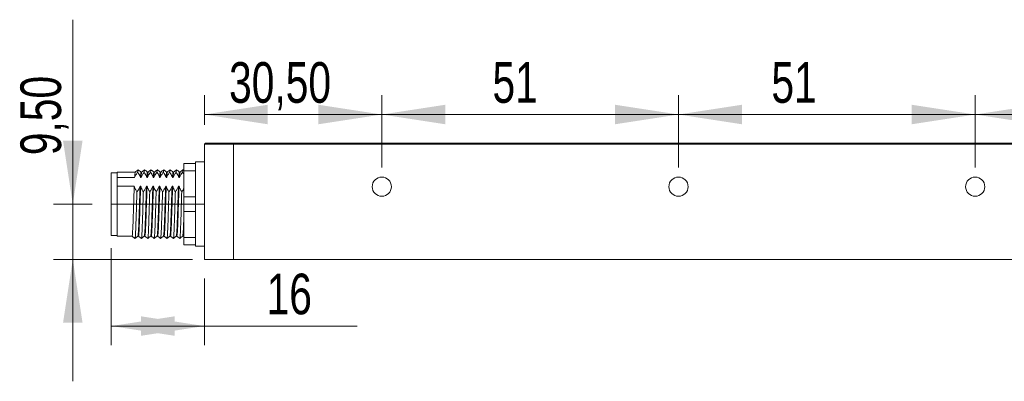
# Model space of a CAD drawing. Header units: millimetres. Extents: x 16 to 406, y 17 to 284.
# Tile 23 of 29: x 305 to 356, y 166 to 185. Entities that reach past the tile are written whole.
import ezdxf

# ---------------------------------------------------------------- set-up
doc = ezdxf.new("R2010")
doc.units = ezdxf.units.MM
doc.linetypes.add('CENTERX2', pattern=[20.32, 12.7, -2.54, 2.54, -2.54])
doc.styles.add('SLDTEXTSTYLE0', font='TXT', dxfattribs={"width": 0.75})
doc.dimstyles.new('SLDDIMSTYLE0', dxfattribs={"dimtxt": 2.116667, "dimasz": 3.302, "dimexe": 0, "dimexo": 0.0625, "dimgap": 0.529167, "dimtad": 1, "dimtoh": 1, "dimlfac": 3.3, "dimrnd": 1e-09, "dimzin": 12, "dimdsep": 46, "dimtxsty": 'SLDTEXTSTYLE0', "dimsah": 1, "dimcen": 0.09, "dimadec": 0, "dimazin": 0, "dimtfac": 1, "dimtofl": 0, "dimtmove": 0, "dimatfit": 3, "dimfxl": 0, "dimtolj": 1, "dimtzin": 12, "dimarcsym": 0})
doc.dimstyles.new('SLDDIMSTYLE2', dxfattribs={"dimtxt": 2.116667, "dimasz": 3.302, "dimexe": 0, "dimexo": 0.0625, "dimgap": 0.529167, "dimtad": 1, "dimtoh": 1, "dimlfac": 3.3, "dimrnd": 1e-09, "dimzin": 12, "dimdsep": 46, "dimtxsty": 'SLDTEXTSTYLE0', "dimsah": 1, "dimcen": 0.09, "dimadec": 0, "dimazin": 0, "dimtfac": 1, "dimtofl": 0, "dimtmove": 0, "dimatfit": 3, "dimfxl": 0, "dimtolj": 1, "dimtzin": 12, "dimarcsym": 0})

# ---------------------------------------------------------------- blocks, each defined once
blk = doc.blocks.new('*D106')
at = {"color": 7, "linetype": 'Continuous', "lineweight": 0}
for p, q in [((307.563, 175.242), (307.563, 184.848)), ((308.567, 175.242), (306.563, 175.242)), ((307.563, 172.363), (307.563, 175.242)), ((313.794, 172.363), (306.563, 172.363)), ((307.563, 172.363), (307.563, 166.013))]:
    blk.add_line(p, q, dxfattribs=at)
for points in [[(307.563, 175.242), (308.071, 178.544), (307.055, 178.544)], [(307.563, 172.363), (307.055, 169.061), (308.071, 169.061)]]:
    blk.add_solid(points, dxfattribs=at)
at = {"color": 7, "linetype": 'Continuous', "lineweight": 0, "insert": (304.835, 177.79), "char_height": 2.1167, "attachment_point": 1, "rotation": 90, "style": 'SLDTEXTSTYLE0'}
blk.add_mtext('9,50', dxfattribs=at)
blk = doc.blocks.new('*D107')
at = {"color": 7, "linetype": 'Continuous', "lineweight": 0}
for p, q in [((309.567, 172.954), (309.567, 167.891)), ((314.415, 171.363), (314.415, 167.891)), ((309.567, 168.891), (314.415, 168.891)), ((314.415, 168.891), (322.37, 168.891))]:
    blk.add_line(p, q, dxfattribs=at)
for points in [[(309.567, 168.891), (312.869, 168.383), (312.869, 169.399)], [(314.415, 168.891), (311.113, 169.399), (311.113, 168.383)]]:
    blk.add_solid(points, dxfattribs=at)
at = {"color": 7, "linetype": 'Continuous', "lineweight": 0, "insert": (317.657, 171.62), "char_height": 2.1167, "attachment_point": 1, "style": 'SLDTEXTSTYLE0'}
blk.add_mtext('16', dxfattribs=at)
blk = doc.blocks.new('*D109')
at = {"color": 7, "linetype": 'Continuous', "lineweight": 0}
for p, q in [((354.567, 177.151), (354.567, 180.909)), ((370.021, 177.151), (370.021, 180.909)), ((370.021, 179.909), (354.567, 179.909))]:
    blk.add_line(p, q, dxfattribs=at)
for points in [[(354.567, 179.909), (357.869, 179.401), (357.869, 180.417)], [(370.021, 179.909), (366.719, 180.417), (366.719, 179.401)]]:
    blk.add_solid(points, dxfattribs=at)
at = {"color": 7, "linetype": 'Continuous', "lineweight": 0, "insert": (361.334, 182.637), "char_height": 2.1167, "attachment_point": 1, "style": 'SLDTEXTSTYLE0'}
blk.add_mtext('51', dxfattribs=at)
blk = doc.blocks.new('*D110')
at = {"color": 7, "linetype": 'Continuous', "lineweight": 0}
for p, q in [((339.112, 177.151), (339.112, 180.909)), ((354.567, 177.151), (354.567, 180.909)), ((339.112, 179.909), (354.567, 179.909))]:
    blk.add_line(p, q, dxfattribs=at)
for points in [[(339.112, 179.909), (342.414, 179.401), (342.414, 180.417)], [(354.567, 179.909), (351.265, 180.417), (351.265, 179.401)]]:
    blk.add_solid(points, dxfattribs=at)
at = {"color": 7, "linetype": 'Continuous', "lineweight": 0, "insert": (343.95, 182.637), "char_height": 2.1167, "attachment_point": 1, "style": 'SLDTEXTSTYLE0'}
blk.add_mtext('51', dxfattribs=at)
blk = doc.blocks.new('*D111')
at = {"color": 7, "linetype": 'Continuous', "lineweight": 0}
for p, q in [((323.658, 177.151), (323.658, 180.909)), ((339.112, 177.151), (339.112, 180.909)), ((323.658, 179.909), (339.112, 179.909))]:
    blk.add_line(p, q, dxfattribs=at)
for points in [[(323.658, 179.909), (326.96, 179.401), (326.96, 180.417)], [(339.112, 179.909), (335.81, 180.417), (335.81, 179.401)]]:
    blk.add_solid(points, dxfattribs=at)
at = {"color": 7, "linetype": 'Continuous', "lineweight": 0, "insert": (329.423, 182.637), "char_height": 2.1167, "attachment_point": 1, "style": 'SLDTEXTSTYLE0'}
blk.add_mtext('51', dxfattribs=at)
blk = doc.blocks.new('*D112')
at = {"color": 7, "linetype": 'Continuous', "lineweight": 0}
for p, q in [((314.415, 179.363), (314.415, 180.909)), ((323.658, 177.151), (323.658, 180.909)), ((323.658, 179.909), (314.415, 179.909))]:
    blk.add_line(p, q, dxfattribs=at)
for points in [[(314.415, 179.909), (317.717, 179.401), (317.717, 180.417)], [(323.658, 179.909), (320.356, 180.417), (320.356, 179.401)]]:
    blk.add_solid(points, dxfattribs=at)
at = {"color": 7, "linetype": 'Continuous', "lineweight": 0, "insert": (315.703, 182.637), "char_height": 2.1167, "attachment_point": 1, "style": 'SLDTEXTSTYLE0'}
blk.add_mtext('30,50', dxfattribs=at)

msp = doc.modelspace()

# ---------------------------------------------------------------- linework, layer by layer
at = {"color": 7, "linetype": 'Continuous', "lineweight": 15}
for p, q in [((314.4153, 178.363), (314.4759, 178.4236)), ((315.9304, 178.363), (314.4153, 178.363)), ((314.4153, 172.363), (314.4153, 178.363)), ((314.4759, 178.4236), (315.9304, 178.4236)), ((315.9304, 178.4236), (315.9304, 178.363)), ((315.9304, 178.4236), (377.7486, 178.4236)), ((315.9304, 178.363), (315.9304, 178.4236)), ((315.9304, 172.363), (315.9304, 178.363)), ((315.9304, 178.363), (315.9304, 172.363)), ((377.7486, 178.363), (315.9304, 178.363)), ((313.3547, 177.363), (313.9607, 177.363)), ((313.3547, 176.9842), (313.3547, 177.363)), ((313.9607, 176.9842), (313.3547, 176.9842)), ((313.3547, 175.6206), (313.3547, 176.9842)), ((313.9607, 177.4387), (313.9607, 177.363)), ((313.9607, 177.363), (313.9607, 176.9842)), ((313.9607, 176.7977), (313.9607, 176.9842)), ((309.5668, 173.6054), (309.5668, 176.8781)), ((309.8698, 176.6226), (309.8698, 176.9084)), ((309.8698, 176.6226), (309.8698, 176.3989)), ((309.8698, 176.6226), (310.7851, 176.6226)), ((311.0881, 176.6226), (311.1184, 176.6226)), ((311.4214, 176.6226), (311.4517, 176.6226)), ((311.7548, 176.6226), (311.7851, 176.6226)), ((312.0881, 176.6226), (312.1184, 176.6226)), ((312.4214, 176.6226), (312.4517, 176.6226)), ((312.7548, 176.6226), (312.7851, 176.6226)), ((313.0881, 176.6226), (313.1184, 176.6226)), ((313.9607, 176.7977), (313.9607, 175.8071)), ((309.8698, 176.3989), (309.8698, 176.1752)), ((309.8698, 173.5751), (309.8698, 176.1752)), ((310.7652, 176.1752), (309.8698, 176.1752)), ((311.0985, 176.1752), (311.0682, 176.1752)), ((311.4319, 176.1752), (311.4016, 176.1752)), ((311.7652, 176.1752), (311.7349, 176.1752)), ((312.0985, 176.1752), (312.0682, 176.1752)), ((312.4319, 176.1752), (312.4016, 176.1752)), ((312.7652, 176.1752), (312.7349, 176.1752)), ((313.0985, 176.1752), (313.0682, 176.1752)), ((313.3547, 175.6206), (313.9607, 175.6206)), ((313.3547, 174.863), (313.3547, 175.6206)), ((313.9607, 175.6206), (313.9607, 175.8071)), ((313.9607, 175.6206), (313.9607, 174.863)), ((313.9607, 174.863), (313.3547, 174.863)), ((313.3547, 173.4994), (313.3547, 174.863)), ((313.9607, 174.6765), (313.9607, 174.863)), ((313.9607, 174.6765), (313.9607, 173.6858)), ((310.6501, 173.5751), (310.8017, 173.4539)), ((313.3547, 173.4994), (313.9607, 173.4994)), ((313.3547, 173.1206), (313.3547, 173.4994)), ((313.9607, 173.4994), (313.9607, 173.6858)), ((313.9607, 173.4994), (313.9607, 173.1206)), ((313.9607, 173.1206), (313.3547, 173.1206)), ((313.9607, 173.1206), (313.9607, 173.0448)), ((314.4153, 172.363), (315.9304, 172.363)), ((315.9304, 172.363), (379.2638, 172.363))]:
    msp.add_line(p, q, dxfattribs=at)
at = {"color": 7, "linetype": 'CENTERX2', "lineweight": 0}
msp.add_line((309.5668, 175.2418), (314.4153, 175.2418), dxfattribs=at)
at = {"color": 7, "linetype": 'Continuous', "lineweight": 15}
for centre in [(323.6577, 176.1509), (339.1123, 176.1509), (354.5668, 176.1509)]:
    msp.add_circle(centre, 0.5, dxfattribs=at)
for points, knots in [([(310.9672, 177.0292), (310.9419, 177.009), (310.8914, 176.9686), (310.8408, 176.9282), (310.8156, 176.9079)], [0, 0, 0, 0, 0.5000019, 1, 1, 1, 1]), ([(310.9671, 177.0182), (310.9631, 177.0117), (310.9571, 177.0019), (310.9508, 176.9314), (310.9487, 176.9082)], [0, 0, 0, 0, 0.6699662, 1, 1, 1, 1]), ([(311.1211, 176.9079), (311.0958, 176.9281), (311.0453, 176.9685), (310.9948, 177.009), (310.9695, 177.0292)], [0, 0, 0, 0, 0.4999981, 1, 1, 1, 1]), ([(311.3005, 177.0292), (311.2752, 177.009), (311.2247, 176.9686), (311.1742, 176.9282), (311.1489, 176.9079)], [0, 0, 0, 0, 0.5000019, 1, 1, 1, 1]), ([(311.3004, 177.0118), (311.2975, 177.0122), (311.2915, 177.013), (311.2852, 176.9435), (311.282, 176.9082)], [0, 0, 0, 0, 0.4925457, 1, 1, 1, 1]), ([(311.4544, 176.9079), (311.4292, 176.9281), (311.3786, 176.9685), (311.3281, 177.009), (311.3028, 177.0292)], [0, 0, 0, 0, 0.4999981, 1, 1, 1, 1]), ([(311.6338, 177.0292), (311.6086, 177.009), (311.558, 176.9686), (311.5075, 176.9282), (311.4822, 176.9079)], [0, 0, 0, 0, 0.5000019, 1, 1, 1, 1]), ([(311.6338, 177.012), (311.6319, 177.0153), (311.626, 177.0257), (311.6197, 176.9559), (311.6153, 176.9082)], [0, 0, 0, 0, 0.3165373, 1, 1, 1, 1]), ([(311.7878, 176.9079), (311.7625, 176.9281), (311.712, 176.9685), (311.6614, 177.009), (311.6362, 177.0292)], [0, 0, 0, 0, 0.4999981, 1, 1, 1, 1]), ([(311.9672, 177.0292), (311.9419, 177.009), (311.8914, 176.9686), (311.8408, 176.9282), (311.8156, 176.9079)], [0, 0, 0, 0, 0.5000019, 1, 1, 1, 1]), ([(311.9672, 177.0188), (311.9663, 177.0215), (311.9603, 177.0402), (311.9541, 176.9692), (311.9487, 176.9082)], [0, 0, 0, 0, 0.1420865, 1, 1, 1, 1]), ([(312.1211, 176.9079), (312.0958, 176.9281), (312.0453, 176.9685), (311.9948, 177.009), (311.9695, 177.0292)], [0, 0, 0, 0, 0.4999981, 1, 1, 1, 1]), ([(312.3005, 177.0292), (312.2752, 177.009), (312.2247, 176.9686), (312.1742, 176.9282), (312.1489, 176.9079)], [0, 0, 0, 0, 0.50000192, 1, 1, 1, 1]), ([(312.3029, 177.0212), (312.3023, 177.0243), (312.2954, 177.0583), (312.2884, 176.9797), (312.282, 176.9082)], [0, 0, 0, 0, 0.090225, 1, 1, 1, 1]), ([(312.4544, 176.9079), (312.4292, 176.9281), (312.3786, 176.9685), (312.3281, 177.009), (312.3028, 177.0292)], [0, 0, 0, 0, 0.4999981, 1, 1, 1, 1]), ([(312.6338, 177.0292), (312.6086, 177.009), (312.558, 176.9686), (312.5075, 176.9282), (312.4822, 176.9079)], [0, 0, 0, 0, 0.5000019, 1, 1, 1, 1]), ([(312.6338, 177.0206), (312.6315, 177.0194), (312.6255, 177.0162), (312.6192, 176.9491), (312.6153, 176.9082)], [0, 0, 0, 0, 0.3914398, 1, 1, 1, 1]), ([(312.7878, 176.9079), (312.7625, 176.9281), (312.712, 176.9685), (312.6614, 177.009), (312.6362, 177.0292)], [0, 0, 0, 0, 0.4999981, 1, 1, 1, 1]), ([(312.9672, 177.0292), (312.9419, 177.009), (312.8914, 176.9686), (312.8408, 176.9282), (312.8156, 176.9079)], [0, 0, 0, 0, 0.5000019, 1, 1, 1, 1]), ([(312.9671, 177.0168), (312.9653, 177.0184), (312.9594, 177.0238), (312.9531, 176.9557), (312.9487, 176.9082)], [0, 0, 0, 0, 0.3034195, 1, 1, 1, 1]), ([(313.1211, 176.9079), (313.0958, 176.9281), (313.0453, 176.9685), (312.9948, 177.009), (312.9695, 177.0292)], [0, 0, 0, 0, 0.4999981, 1, 1, 1, 1]), ([(313.3005, 177.0292), (313.2752, 177.009), (313.2247, 176.9686), (313.1742, 176.9282), (313.1489, 176.9079)], [0, 0, 0, 0, 0.5000019, 1, 1, 1, 1]), ([(313.3005, 177.0163), (313.2992, 177.0192), (313.2933, 177.0326), (313.287, 176.9629), (313.282, 176.9082)], [0, 0, 0, 0, 0.215838, 1, 1, 1, 1]), ([(310.7851, 176.6226), (310.8066, 176.6714), (310.839, 176.745), (310.8984, 176.839), (310.9319, 176.8851), (310.9487, 176.9082)], [0, 0, 0, 0, 0.4964608, 0.7479039, 1, 1, 1, 1]), ([(310.8155, 176.8977), (310.8115, 176.891), (310.8017, 176.8747), (310.7912, 176.7163), (310.7851, 176.6226)], [0, 0, 0, 0, 0.4078493, 1, 1, 1, 1]), ([(310.9487, 176.9082), (310.9626, 176.8867), (310.9992, 176.8303), (311.0496, 176.7356), (311.0752, 176.6603), (311.0881, 176.6226)], [0, 0, 0, 0, 0.2340907, 0.6153349, 1, 1, 1, 1]), ([(311.1198, 176.9021), (311.1154, 176.8953), (311.1051, 176.8794), (311.0943, 176.7157), (311.0881, 176.6226)], [0, 0, 0, 0, 0.4314056, 1, 1, 1, 1]), ([(311.1184, 176.6226), (311.1399, 176.6714), (311.1723, 176.745), (311.2317, 176.839), (311.2652, 176.8851), (311.282, 176.9082)], [0, 0, 0, 0, 0.4964608, 0.7479039, 1, 1, 1, 1]), ([(311.1488, 176.8918), (311.1459, 176.8913), (311.1396, 176.8904), (311.1292, 176.7912), (311.122, 176.6788), (311.1184, 176.6226)], [0, 0, 0, 0, 0.2984743, 0.6492676, 1, 1, 1, 1]), ([(311.282, 176.9082), (311.2959, 176.8867), (311.3325, 176.8303), (311.383, 176.7356), (311.4086, 176.6603), (311.4214, 176.6226)], [0, 0, 0, 0, 0.23409075, 0.61533487, 1, 1, 1, 1]), ([(311.4531, 176.8938), (311.4498, 176.8937), (311.4431, 176.8934), (311.4322, 176.7915), (311.425, 176.6789), (311.4214, 176.6226)], [0, 0, 0, 0, 0.3268946, 0.6634765, 1, 1, 1, 1]), ([(311.4517, 176.6226), (311.4618, 176.6471), (311.482, 176.6962), (311.5143, 176.7561), (311.5428, 176.8034), (311.5657, 176.8387), (311.5898, 176.8737), (311.6068, 176.8967), (311.6153, 176.9082)], [0, 0, 0, 0, 0.2477684, 0.496566, 0.6222173, 0.7479592, 0.8739447, 1, 1, 1, 1]), ([(311.4822, 176.892), (311.4804, 176.8947), (311.4746, 176.9031), (311.4642, 176.8129), (311.4559, 176.6861), (311.4517, 176.6226)], [0, 0, 0, 0, 0.1905186, 0.5945793, 1, 1, 1, 1]), ([(311.6153, 176.9082), (311.6224, 176.8975), (311.6366, 176.8761), (311.6607, 176.8368), (311.6869, 176.79), (311.7135, 176.7352), (311.7368, 176.6795), (311.7488, 176.6416), (311.7548, 176.6226)], [0, 0, 0, 0, 0.1169934, 0.2340499, 0.42449, 0.6152952, 0.8073873, 1, 1, 1, 1]), ([(311.7865, 176.8917), (311.7842, 176.8953), (311.778, 176.9052), (311.7672, 176.8134), (311.7589, 176.6863), (311.7548, 176.6226)], [0, 0, 0, 0, 0.22365915, 0.61117738, 1, 1, 1, 1]), ([(311.8156, 176.8986), (311.8148, 176.9009), (311.8095, 176.9159), (311.7992, 176.8328), (311.7898, 176.6928), (311.7851, 176.6226)], [0, 0, 0, 0, 0.0833543, 0.5398865, 1, 1, 1, 1]), ([(311.7851, 176.6226), (311.7951, 176.6471), (311.8153, 176.6962), (311.8477, 176.7561), (311.8762, 176.8034), (311.8991, 176.8387), (311.9232, 176.8737), (311.9402, 176.8967), (311.9487, 176.9082)], [0, 0, 0, 0, 0.2477684, 0.496566, 0.6222173, 0.7479592, 0.8739447, 1, 1, 1, 1]), ([(311.9487, 176.9082), (311.9558, 176.8975), (311.9699, 176.8761), (311.994, 176.8368), (312.0202, 176.79), (312.0469, 176.7352), (312.0702, 176.6795), (312.0821, 176.6416), (312.0881, 176.6226)], [0, 0, 0, 0, 0.1169934, 0.2340499, 0.42449, 0.6152952, 0.8073873, 1, 1, 1, 1]), ([(312.1199, 176.8957), (312.1186, 176.8995), (312.1129, 176.9171), (312.1023, 176.8337), (312.0928, 176.6931), (312.0881, 176.6226)], [0, 0, 0, 0, 0.1211975, 0.5588821, 1, 1, 1, 1]), ([(312.1184, 176.6226), (312.1399, 176.6714), (312.1723, 176.745), (312.2317, 176.839), (312.2652, 176.8851), (312.282, 176.9082)], [0, 0, 0, 0, 0.49646077, 0.74790392, 1, 1, 1, 1]), ([(312.1489, 176.9054), (312.1441, 176.8908), (312.1343, 176.8606), (312.1237, 176.7149), (312.1185, 176.6236), (312.1184, 176.6226)], [0, 0, 0, 0, 0.48377, 0.9939288, 1, 1, 1, 1]), ([(312.282, 176.9082), (312.2959, 176.8867), (312.3325, 176.8303), (312.383, 176.7356), (312.4086, 176.6603), (312.4214, 176.6226)], [0, 0, 0, 0, 0.2340907, 0.6153349, 1, 1, 1, 1]), ([(312.4545, 176.9005), (312.4538, 176.9034), (312.4482, 176.9294), (312.4375, 176.8469), (312.4267, 176.7149), (312.4215, 176.6236), (312.4214, 176.6226)], [0, 0, 0, 0, 0.05824049, 0.52319538, 0.99439243, 1, 1, 1, 1]), ([(312.4517, 176.6226), (312.4732, 176.6714), (312.5056, 176.745), (312.5651, 176.839), (312.5986, 176.8851), (312.6153, 176.9082)], [0, 0, 0, 0, 0.4964608, 0.7479039, 1, 1, 1, 1]), ([(312.4822, 176.8953), (312.4785, 176.8901), (312.4698, 176.8781), (312.4592, 176.749), (312.4529, 176.6422), (312.4517, 176.6226)], [0, 0, 0, 0, 0.374765, 0.8854764, 1, 1, 1, 1]), ([(312.6153, 176.9082), (312.6293, 176.8867), (312.6659, 176.8303), (312.7163, 176.7356), (312.7419, 176.6603), (312.7548, 176.6226)], [0, 0, 0, 0, 0.2340907, 0.6153349, 1, 1, 1, 1]), ([(312.7864, 176.899), (312.7824, 176.8937), (312.7733, 176.8819), (312.7623, 176.7491), (312.7559, 176.6422), (312.7548, 176.6226)], [0, 0, 0, 0, 0.3997973, 0.8900616, 1, 1, 1, 1]), ([(312.7851, 176.6226), (312.8066, 176.6714), (312.839, 176.745), (312.8984, 176.839), (312.9319, 176.8851), (312.9487, 176.9082)], [0, 0, 0, 0, 0.4964608, 0.7479039, 1, 1, 1, 1]), ([(312.8155, 176.8912), (312.8129, 176.8919), (312.8054, 176.8939), (312.7948, 176.7807), (312.7873, 176.6595), (312.7851, 176.6226)], [0, 0, 0, 0, 0.2661824, 0.7765499, 1, 1, 1, 1]), ([(312.9487, 176.9082), (312.9626, 176.8867), (312.9992, 176.8303), (313.0496, 176.7356), (313.0752, 176.6603), (313.0881, 176.6226)], [0, 0, 0, 0, 0.2340907, 0.6153349, 1, 1, 1, 1]), ([(313.1198, 176.8925), (313.1168, 176.8937), (313.1088, 176.8968), (313.0978, 176.781), (313.0904, 176.6595), (313.0881, 176.6226)], [0, 0, 0, 0, 0.2960431, 0.7856426, 1, 1, 1, 1]), ([(313.1184, 176.6226), (313.1285, 176.6471), (313.1486, 176.6962), (313.181, 176.7561), (313.2095, 176.8034), (313.2324, 176.8387), (313.2565, 176.8737), (313.2735, 176.8967), (313.282, 176.9082)], [0, 0, 0, 0, 0.2477684, 0.496566, 0.6222173, 0.7479592, 0.8739447, 1, 1, 1, 1]), ([(313.1489, 176.8933), (313.1474, 176.8962), (313.1408, 176.9081), (313.1304, 176.8097), (313.1218, 176.6756), (313.1184, 176.6226)], [0, 0, 0, 0, 0.1583175, 0.6674281, 1, 1, 1, 1]), ([(313.282, 176.9082), (313.2962, 176.8868), (313.3234, 176.8458), (313.3446, 176.8032), (313.3547, 176.7828)], [0, 0, 0, 0, 0.5229461, 1, 1, 1, 1]), ([(310.7652, 176.1752), (310.7613, 176.0702), (310.7534, 175.8605), (310.7403, 175.4693), (310.7271, 175.0246), (310.7113, 174.5569), (310.6957, 174.1455), (310.6812, 173.8267), (310.6651, 173.6153), (310.6551, 173.5884), (310.6501, 173.5751)], [0, 0, 0, 0, 0.1010888, 0.2019922, 0.3333863, 0.4675428, 0.601222, 0.7328412, 0.8674294, 1, 1, 1, 1]), ([(310.9046, 175.8895), (310.8906, 175.911), (310.8653, 175.9499), (310.8331, 176.0078), (310.8064, 176.0625), (310.7831, 176.1183), (310.7712, 176.1562), (310.7652, 176.1752)], [0, 0, 0, 0, 0.2340375, 0.4244807, 0.615289, 0.8073842, 1, 1, 1, 1]), ([(311.0682, 176.1752), (311.0582, 176.1507), (311.038, 176.1016), (310.9991, 176.0296), (310.955, 175.9587), (310.9214, 175.9126), (310.9046, 175.8895)], [0, 0, 0, 0, 0.2477781, 0.4965855, 0.7479664, 1, 1, 1, 1]), ([(311.0682, 176.1752), (311.0643, 176.0702), (311.0564, 175.8605), (311.0433, 175.4693), (311.0301, 175.0246), (311.0143, 174.557), (310.9987, 174.1454), (310.9842, 173.827), (310.9686, 173.6197), (310.959, 173.5932), (310.9544, 173.5806)], [0, 0, 0, 0, 0.1021861, 0.2041848, 0.3370052, 0.4726178, 0.6077481, 0.740796, 0.8768451, 1, 1, 1, 1]), ([(311.0985, 176.1752), (311.0917, 175.9897), (311.0796, 175.663), (311.0635, 175.1269), (311.048, 174.653), (311.0322, 174.2275), (311.0178, 173.8825), (311.0019, 173.6613), (310.9905, 173.5627), (310.9845, 173.5829), (310.9834, 173.5863)], [0, 0, 0, 0, 0.1730174, 0.3048417, 0.4384843, 0.5728429, 0.7043295, 0.8387315, 0.9722984, 1, 1, 1, 1]), ([(311.238, 175.8895), (311.224, 175.911), (311.1986, 175.9499), (311.1665, 176.0078), (311.1398, 176.0625), (311.1165, 176.1183), (311.1045, 176.1562), (311.0985, 176.1752)], [0, 0, 0, 0, 0.2340375, 0.4244807, 0.615289, 0.8073842, 1, 1, 1, 1]), ([(311.4016, 176.1752), (311.3915, 176.1507), (311.3713, 176.1016), (311.3324, 176.0296), (311.2884, 175.9587), (311.2548, 175.9126), (311.238, 175.8895)], [0, 0, 0, 0, 0.2477781, 0.4965855, 0.7479664, 1, 1, 1, 1]), ([(311.4016, 176.1752), (311.3947, 175.9897), (311.3826, 175.663), (311.3665, 175.1269), (311.3511, 174.653), (311.3352, 174.2275), (311.3208, 173.8825), (311.3049, 173.6613), (311.2935, 173.5627), (311.2875, 173.5829), (311.2864, 173.5863)], [0, 0, 0, 0, 0.17301739, 0.30484173, 0.43848427, 0.57284286, 0.70432954, 0.83873155, 0.97229835, 1, 1, 1, 1]), ([(311.4319, 176.1752), (311.4262, 176.022), (311.4152, 175.7286), (311.3998, 175.2305), (311.3848, 174.7511), (311.3688, 174.3122), (311.3543, 173.9475), (311.3387, 173.6975), (311.3259, 173.5744), (311.3188, 173.5877), (311.3168, 173.5916)], [0, 0, 0, 0, 0.1447132, 0.2772414, 0.4099679, 0.5445953, 0.6762271, 0.8100315, 0.944194, 1, 1, 1, 1]), ([(311.5713, 175.8895), (311.5573, 175.911), (311.532, 175.9499), (311.4998, 176.0078), (311.4731, 176.0625), (311.4498, 176.1183), (311.4379, 176.1562), (311.4319, 176.1752)], [0, 0, 0, 0, 0.23403753, 0.42448073, 0.61528898, 0.80738417, 1, 1, 1, 1]), ([(311.7349, 176.1752), (311.7248, 176.1507), (311.7047, 176.1016), (311.6657, 176.0296), (311.6217, 175.9587), (311.5881, 175.9126), (311.5713, 175.8895)], [0, 0, 0, 0, 0.2477781, 0.4965855, 0.7479664, 1, 1, 1, 1]), ([(311.7349, 176.1752), (311.7292, 176.022), (311.7183, 175.7286), (311.7029, 175.2305), (311.6878, 174.7511), (311.6718, 174.3122), (311.6573, 173.9475), (311.6417, 173.6975), (311.6289, 173.5744), (311.6219, 173.5877), (311.6198, 173.5916)], [0, 0, 0, 0, 0.1447132, 0.2772414, 0.4099679, 0.5445953, 0.6762271, 0.8100315, 0.944194, 1, 1, 1, 1]), ([(311.7652, 176.1752), (311.7607, 176.0537), (311.7509, 175.7928), (311.7361, 175.3341), (311.7215, 174.8511), (311.7054, 174.4003), (311.6906, 174.0171), (311.6754, 173.7402), (311.6613, 173.5879), (311.6533, 173.5899), (311.6502, 173.5906)], [0, 0, 0, 0, 0.1162052, 0.2496064, 0.381461, 0.5161153, 0.6483361, 0.7813105, 0.9158315, 1, 1, 1, 1]), ([(311.9046, 175.8895), (311.8907, 175.911), (311.8541, 175.9675), (311.8037, 176.0622), (311.7781, 176.1374), (311.7652, 176.1752)], [0, 0, 0, 0, 0.2340907, 0.6153349, 1, 1, 1, 1]), ([(312.0682, 176.1752), (312.0467, 176.1263), (312.0143, 176.0528), (311.9549, 175.9587), (311.9214, 175.9126), (311.9046, 175.8895)], [0, 0, 0, 0, 0.4964608, 0.7479039, 1, 1, 1, 1]), ([(312.0682, 176.1752), (312.0637, 176.0537), (312.0539, 175.7928), (312.0392, 175.3341), (312.0246, 174.8511), (312.0085, 174.4003), (311.9937, 174.017), (311.9785, 173.7408), (311.9648, 173.5911), (311.9572, 173.592), (311.9545, 173.5923)], [0, 0, 0, 0, 0.11755543, 0.25250663, 0.38589322, 0.5221121, 0.65586918, 0.79038865, 0.92647271, 1, 1, 1, 1]), ([(312.0985, 176.1752), (312.0951, 176.0848), (312.0865, 175.856), (312.0726, 175.4376), (312.0582, 174.9528), (312.0422, 174.4914), (312.0269, 174.0911), (312.0122, 173.789), (311.9969, 173.6033), (311.9877, 173.5897), (311.9835, 173.5836)], [0, 0, 0, 0, 0.0875728, 0.2216318, 0.3530631, 0.4875123, 0.6206518, 0.7527007, 0.8873497, 1, 1, 1, 1]), ([(312.238, 175.8895), (312.224, 175.911), (312.1986, 175.9499), (312.1665, 176.0078), (312.1398, 176.0625), (312.1165, 176.1183), (312.1045, 176.1562), (312.0985, 176.1752)], [0, 0, 0, 0, 0.2340375, 0.4244807, 0.615289, 0.8073842, 1, 1, 1, 1]), ([(312.4016, 176.1752), (312.3915, 176.1507), (312.3713, 176.1016), (312.3324, 176.0296), (312.2884, 175.9587), (312.2548, 175.9126), (312.238, 175.8895)], [0, 0, 0, 0, 0.2477781, 0.4965855, 0.7479664, 1, 1, 1, 1]), ([(312.4016, 176.1752), (312.3982, 176.0848), (312.3896, 175.856), (312.3756, 175.4376), (312.3612, 174.9527), (312.3452, 174.4914), (312.3299, 174.091), (312.3152, 173.7894), (312.3004, 173.6073), (312.2916, 173.5936), (312.2878, 173.5877)], [0, 0, 0, 0, 0.0885729, 0.2241627, 0.3570948, 0.4930794, 0.6277392, 0.761296, 0.8974826, 1, 1, 1, 1]), ([(312.4319, 176.1752), (312.4296, 176.1151), (312.4221, 175.918), (312.4091, 175.5405), (312.3947, 175.0557), (312.379, 174.5852), (312.3633, 174.1705), (312.3488, 173.8398), (312.3328, 173.6402), (312.3224, 173.5554), (312.3171, 173.5778), (312.3168, 173.5791)], [0, 0, 0, 0, 0.0588865, 0.1933851, 0.3248563, 0.458878, 0.5927804, 0.7243079, 0.8588603, 0.9917479, 1, 1, 1, 1]), ([(312.5713, 175.8895), (312.5574, 175.911), (312.5208, 175.9675), (312.4703, 176.0622), (312.4447, 176.1374), (312.4319, 176.1752)], [0, 0, 0, 0, 0.2340907, 0.6153349, 1, 1, 1, 1]), ([(312.7349, 176.1752), (312.7248, 176.1507), (312.7047, 176.1016), (312.6657, 176.0296), (312.6217, 175.9587), (312.5881, 175.9126), (312.5713, 175.8895)], [0, 0, 0, 0, 0.2477781, 0.4965855, 0.7479664, 1, 1, 1, 1]), ([(312.7349, 176.1752), (312.7326, 176.1151), (312.7252, 175.918), (312.7121, 175.5405), (312.6977, 175.0556), (312.682, 174.5855), (312.6663, 174.1694), (312.6519, 173.844), (312.6359, 173.6255), (312.626, 173.593), (312.6211, 173.577)], [0, 0, 0, 0, 0.0595393, 0.195529, 0.3284576, 0.4639651, 0.5993519, 0.7323374, 0.8683815, 1, 1, 1, 1]), ([(312.7652, 176.1752), (312.764, 176.1447), (312.7577, 175.9788), (312.7458, 175.6422), (312.7311, 175.1591), (312.7157, 174.6819), (312.6998, 174.2526), (312.6854, 173.9014), (312.6696, 173.6715), (312.6578, 173.5661), (312.6514, 173.5846), (312.6501, 173.5885)], [0, 0, 0, 0, 0.0302008, 0.1648797, 0.296818, 0.4301579, 0.5645704, 0.6960029, 0.8301985, 0.9639168, 1, 1, 1, 1]), ([(312.9046, 175.8895), (312.8906, 175.911), (312.8653, 175.9499), (312.8331, 176.0078), (312.8064, 176.0625), (312.7831, 176.1183), (312.7712, 176.1562), (312.7652, 176.1752)], [0, 0, 0, 0, 0.2340375, 0.4244807, 0.615289, 0.8073842, 1, 1, 1, 1]), ([(313.0682, 176.1752), (313.0467, 176.1263), (313.0143, 176.0528), (312.9549, 175.9587), (312.9214, 175.9126), (312.9046, 175.8895)], [0, 0, 0, 0, 0.4964608, 0.7479039, 1, 1, 1, 1]), ([(313.0682, 176.1752), (313.0671, 176.1447), (313.0607, 175.9788), (313.0488, 175.6422), (313.0341, 175.1591), (313.0188, 174.6819), (313.0028, 174.2527), (312.9884, 173.9012), (312.9726, 173.6725), (312.9612, 173.5675), (312.9553, 173.5834), (312.9544, 173.5859)], [0, 0, 0, 0, 0.0305567, 0.1668226, 0.3003156, 0.4352267, 0.5712231, 0.7042044, 0.8399813, 0.9752753, 1, 1, 1, 1]), ([(313.0985, 176.1752), (313.0985, 176.1736), (313.0933, 176.0382), (313.0825, 175.7423), (313.0674, 175.2626), (313.0525, 174.7806), (313.0364, 174.3384), (313.0219, 173.9679), (313.0064, 173.7097), (312.9932, 173.5783), (312.9858, 173.5886), (312.9835, 173.5919)], [0, 0, 0, 0, 0.0016017, 0.1361933, 0.2690018, 0.4014204, 0.5360786, 0.6678379, 0.8014146, 0.935707, 1, 1, 1, 1]), ([(313.238, 175.8895), (313.224, 175.911), (313.1986, 175.9499), (313.1665, 176.0078), (313.1398, 176.0625), (313.1165, 176.1183), (313.1045, 176.1562), (313.0985, 176.1752)], [0, 0, 0, 0, 0.2340375, 0.4244807, 0.615289, 0.8073842, 1, 1, 1, 1]), ([(313.3547, 176.0777), (313.3474, 176.0618), (313.3289, 176.0211), (313.2879, 175.9588), (313.2546, 175.9126), (313.238, 175.8895)], [0, 0, 0, 0, 0.2446629, 0.6218417, 1, 1, 1, 1]), ([(310.9046, 175.8895), (310.9007, 175.7683), (310.8917, 175.4854), (310.8786, 175.008), (310.8628, 174.5073), (310.8472, 174.0657), (310.8327, 173.7238), (310.8166, 173.497), (310.8066, 173.4682), (310.8017, 173.4539)], [0, 0, 0, 0, 0.1099443, 0.2564948, 0.4061255, 0.5552241, 0.7020255, 0.8521377, 1, 1, 1, 1]), ([(311.238, 175.8895), (311.2352, 175.8038), (311.2273, 175.5573), (311.215, 175.119), (311.1996, 174.6101), (311.1837, 174.1535), (311.1693, 173.7844), (311.1534, 173.5432), (311.1415, 173.445), (311.1352, 173.4605), (311.1338, 173.464)], [0, 0, 0, 0, 0.0773761, 0.22256812, 0.36976217, 0.51774468, 0.66256489, 0.81059519, 0.95770586, 1, 1, 1, 1]), ([(311.5713, 175.8895), (311.5697, 175.8391), (311.5628, 175.6282), (311.5514, 175.2302), (311.5363, 174.7153), (311.5203, 174.2446), (311.5058, 173.8535), (311.4902, 173.5848), (311.4778, 173.4586), (311.4712, 173.4654), (311.4695, 173.4671)], [0, 0, 0, 0, 0.04696551, 0.1965304, 0.34631905, 0.49825246, 0.64680599, 0.79781077, 0.94921954, 1, 1, 1, 1]), ([(311.9046, 175.8895), (311.9041, 175.8741), (311.8984, 175.6982), (311.8877, 175.3414), (311.873, 174.8225), (311.8569, 174.3391), (311.8421, 173.928), (311.827, 173.6314), (311.8133, 173.4717), (311.8056, 173.471), (311.8029, 173.4707)], [0, 0, 0, 0, 0.0145227, 0.1651384, 0.3140082, 0.4660383, 0.6153216, 0.7654555, 0.9173352, 1, 1, 1, 1]), ([(312.238, 175.8895), (312.233, 175.7333), (312.2232, 175.4238), (312.2094, 174.9213), (312.1937, 174.437), (312.1784, 174.0072), (312.1637, 173.6838), (312.1488, 173.4883), (312.14, 173.4736), (312.1363, 173.4673)], [0, 0, 0, 0, 0.1422765, 0.2819464, 0.4337517, 0.5840787, 0.7331745, 0.8852054, 1, 1, 1, 1]), ([(312.5713, 175.8895), (312.5669, 175.7512), (312.5582, 175.4776), (312.5454, 175.0139), (312.5305, 174.5376), (312.5148, 174.0925), (312.5004, 173.7382), (312.4843, 173.5224), (312.4735, 173.4324), (312.4678, 173.4599), (312.4671, 173.4633)], [0, 0, 0, 0, 0.1234563, 0.2442565, 0.3919584, 0.5395288, 0.6844826, 0.8327693, 0.9792216, 1, 1, 1, 1]), ([(312.9046, 175.8895), (312.9008, 175.7691), (312.8931, 175.5309), (312.8813, 175.1064), (312.8672, 174.6413), (312.8513, 174.1805), (312.8369, 173.8042), (312.8211, 173.5564), (312.8089, 173.4427), (312.8021, 173.4651), (312.8004, 173.471)], [0, 0, 0, 0, 0.10791463, 0.21345796, 0.36037357, 0.50847071, 0.65328529, 0.8011435, 0.94847594, 1, 1, 1, 1]), ([(313.238, 175.8895), (313.2316, 175.6822), (313.22, 175.3088), (313.204, 174.7464), (313.1879, 174.2729), (313.1734, 173.875), (313.1579, 173.599), (313.1451, 173.4598), (313.1382, 173.4692), (313.1362, 173.4718)], [0, 0, 0, 0, 0.1867724, 0.3363176, 0.4883915, 0.6371924, 0.7880452, 0.9397061, 1, 1, 1, 1]), ([(313.3547, 174.7693), (313.3496, 174.6244), (313.3393, 174.3307), (313.3249, 173.9683), (313.3094, 173.7103), (313.2967, 173.5808), (313.2897, 173.5894), (313.2878, 173.5918)], [0, 0, 0, 0, 0.2211968, 0.4480397, 0.6780114, 0.9092152, 1, 1, 1, 1]), ([(313.3547, 173.9909), (313.3508, 173.9133), (313.3419, 173.7334), (313.3287, 173.5936), (313.3203, 173.5904), (313.3169, 173.5892)], [0, 0, 0, 0, 0.3099863, 0.7185584, 1, 1, 1, 1]), ([(310.8028, 173.4544), (310.8281, 173.4746), (310.8786, 173.515), (310.9291, 173.5554), (310.9544, 173.5756)], [0, 0, 0, 0, 0.5000019, 1, 1, 1, 1]), ([(310.9822, 173.5756), (311.0075, 173.5554), (311.058, 173.515), (311.1086, 173.4746), (311.1338, 173.4544)], [0, 0, 0, 0, 0.4999981, 1, 1, 1, 1]), ([(311.1362, 173.4544), (311.1614, 173.4746), (311.212, 173.515), (311.2625, 173.5554), (311.2878, 173.5756)], [0, 0, 0, 0, 0.5000019, 1, 1, 1, 1]), ([(311.3156, 173.5756), (311.3408, 173.5554), (311.3914, 173.515), (311.4419, 173.4746), (311.4672, 173.4544)], [0, 0, 0, 0, 0.4999981, 1, 1, 1, 1]), ([(311.4695, 173.4544), (311.4948, 173.4746), (311.5453, 173.515), (311.5958, 173.5554), (311.6211, 173.5756)], [0, 0, 0, 0, 0.5000019, 1, 1, 1, 1]), ([(311.6489, 173.5756), (311.6742, 173.5554), (311.7247, 173.515), (311.7752, 173.4746), (311.8005, 173.4544)], [0, 0, 0, 0, 0.4999981, 1, 1, 1, 1]), ([(311.8028, 173.4544), (311.8281, 173.4746), (311.8786, 173.515), (311.9292, 173.5554), (311.9544, 173.5756)], [0, 0, 0, 0, 0.5000019, 1, 1, 1, 1]), ([(311.9822, 173.5756), (312.0075, 173.5554), (312.058, 173.515), (312.1086, 173.4746), (312.1338, 173.4544)], [0, 0, 0, 0, 0.4999981, 1, 1, 1, 1]), ([(312.1362, 173.4544), (312.1614, 173.4746), (312.212, 173.515), (312.2625, 173.5554), (312.2878, 173.5756)], [0, 0, 0, 0, 0.5000019, 1, 1, 1, 1]), ([(312.3156, 173.5756), (312.3408, 173.5554), (312.3914, 173.515), (312.4419, 173.4746), (312.4672, 173.4544)], [0, 0, 0, 0, 0.4999981, 1, 1, 1, 1]), ([(312.4695, 173.4544), (312.4948, 173.4746), (312.5453, 173.515), (312.5958, 173.5554), (312.6211, 173.5756)], [0, 0, 0, 0, 0.5000019, 1, 1, 1, 1]), ([(312.6489, 173.5756), (312.6742, 173.5554), (312.7247, 173.515), (312.7752, 173.4746), (312.8005, 173.4544)], [0, 0, 0, 0, 0.4999981, 1, 1, 1, 1]), ([(312.8028, 173.4544), (312.8281, 173.4746), (312.8786, 173.515), (312.9292, 173.5554), (312.9544, 173.5756)], [0, 0, 0, 0, 0.5000019, 1, 1, 1, 1]), ([(312.9822, 173.5756), (313.0075, 173.5554), (313.058, 173.515), (313.1086, 173.4746), (313.1338, 173.4544)], [0, 0, 0, 0, 0.4999981, 1, 1, 1, 1]), ([(313.1362, 173.4544), (313.1614, 173.4746), (313.212, 173.515), (313.2625, 173.5554), (313.2878, 173.5756)], [0, 0, 0, 0, 0.5000019, 1, 1, 1, 1])]:
    msp.add_open_spline(points, degree=3, knots=knots, dxfattribs=at)
for points in [[(313.3547, 176.9877), (313.3028, 177.0292)], [(313.9672, 177.0292), (313.9455, 177.0119)], [(314.4153, 177.4387), (313.9607, 177.4387)], [(309.8698, 176.8781), (309.5668, 176.8781)], [(310.8168, 176.9084), (309.8698, 176.9084)], [(311.4835, 176.9084), (311.4531, 176.9084)], [(311.8169, 176.9084), (311.7865, 176.9084)], [(312.1502, 176.9084), (312.1199, 176.9084)], [(312.8168, 176.9084), (312.7864, 176.9084)], [(313.1502, 176.9084), (313.1198, 176.9084)], [(309.5668, 173.6054), (309.8698, 173.6054)], [(309.8698, 173.5751), (310.645, 173.5751)], [(310.9583, 173.5751), (310.9834, 173.5751)], [(311.2864, 173.5751), (311.3168, 173.5751)], [(311.6198, 173.5751), (311.6502, 173.5751)], [(311.9532, 173.5751), (311.9835, 173.5751)], [(312.2865, 173.5751), (312.3168, 173.5751)], [(312.9531, 173.5751), (312.9835, 173.5751)], [(313.2865, 173.5751), (313.3169, 173.5751)], [(313.3156, 173.5756), (313.3547, 173.5443)], [(313.9607, 173.0448), (314.4153, 173.0448)]]:
    msp.add_open_spline(points, degree=1, dxfattribs=at)

# ---------------------------------------------------------------- dimensions: what is measured, and where the dimension line sits
at = {"color": 7, "linetype": 'Continuous', "lineweight": 0}
dim = msp.add_linear_dim(base=(307.5632, 175.2418), p1=(314.7941, 172.363), p2=(309.5668, 175.2418), angle=90, dimstyle='SLDDIMSTYLE2', dxfattribs=at)
dim.commit()
dim.dimension.update_dxf_attribs({"geometry": '*D106', "text_midpoint": (307.5632, 180.5251), "dimtype": 160})
for base, p1, p2, picture, middle in [((314.4153, 179.9087), (323.6577, 176.1509), (314.4153, 178.363), '*D112', (319.2198, 179.9087)), ((339.1123, 179.9087), (323.6577, 176.1509), (339.1123, 176.1509), '*D111', (330.9855, 179.9087)), ((354.5668, 179.9087), (339.1123, 176.1509), (354.5668, 176.1509), '*D110', (345.5128, 179.9087)), ((354.5668, 179.9087), (370.0213, 176.1509), (354.5668, 176.1509), '*D109', (362.8967, 179.9087)), ((314.4153, 168.8913), (309.5668, 173.9539), (314.4153, 172.363), '*D107', (319.2198, 168.8913))]:
    dim = msp.add_linear_dim(base=base, p1=p1, p2=p2, dimstyle='SLDDIMSTYLE0', dxfattribs=at)
    dim.commit()
    dim.dimension.update_dxf_attribs({"geometry": picture, "text_midpoint": middle, "dimtype": 160})

doc.saveas('drawing.dxf')
